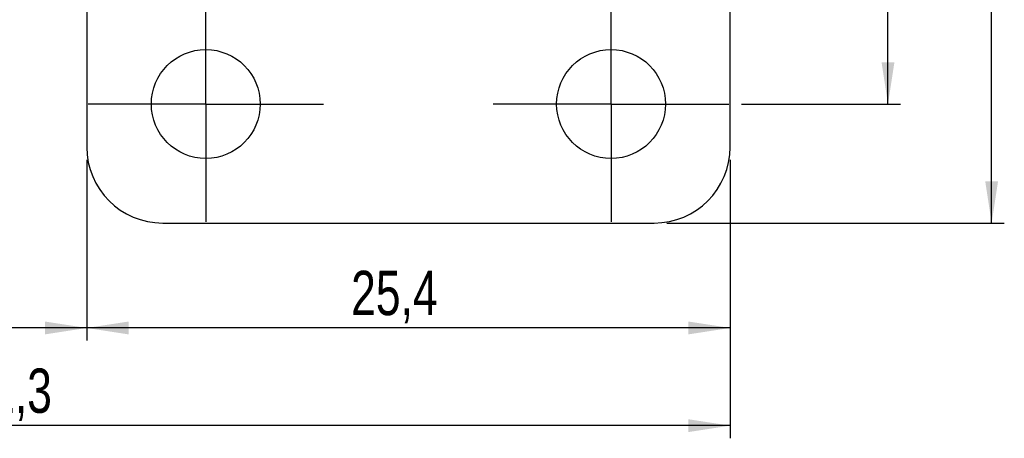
# Model space of a CAD drawing. Extents: x 27 to 187, y 3 to 143.
# Tile 2 of 30: x 73 to 112, y 3 to 20. Entities that reach past the tile are written whole.
import ezdxf

# ---------------------------------------------------------------- set-up
doc = ezdxf.new("R2010")
doc.units = 0
doc.header["$LTSCALE"] = 0.5
doc.layers.get('0').update_dxf_attribs({"linetype": 'CONTINUOUS'})
doc.styles.add('SLDTEXTSTYLE0', font='TXT', dxfattribs={"width": 0.75})
doc.dimstyles.new('SLDDIMSTYLE1', dxfattribs={"dimtxt": 1.75, "dimasz": 1.651, "dimexe": 0, "dimexo": 0.0625, "dimgap": 0.4375, "dimtad": 1, "dimdec": 3, "dimrnd": 1e-09, "dimzin": 12, "dimtxsty": 'SLDTEXTSTYLE0', "dimsah": 1, "dimcen": 0.09, "dimazin": 3, "dimtfac": 1, "dimtdec": 3, "dimtofl": 0, "dimtmove": 0, "dimatfit": 3, "dimtolj": 1, "dimtzin": 12})
doc.dimstyles.new('SLDDIMSTYLE2', dxfattribs={"dimtxt": 1.75, "dimasz": 1.651, "dimexe": 0, "dimexo": 0.0625, "dimgap": 0.4375, "dimtad": 1, "dimdec": 1, "dimrnd": 1e-09, "dimzin": 12, "dimtxsty": 'SLDTEXTSTYLE0', "dimsah": 1, "dimcen": 0.09, "dimazin": 3, "dimtfac": 1, "dimtofl": 0, "dimtmove": 0, "dimatfit": 3, "dimtolj": 1, "dimtzin": 12})
doc.dimstyles.new('SLDDIMSTYLE3', dxfattribs={"dimtxt": 1.75, "dimasz": 1.651, "dimexe": 0, "dimexo": 0.0625, "dimgap": 0.4375, "dimtad": 1, "dimdec": 1, "dimrnd": 1e-09, "dimzin": 12, "dimtxsty": 'SLDTEXTSTYLE0', "dimsah": 1, "dimcen": 0.09, "dimazin": 3, "dimtfac": 1, "dimtdec": 1, "dimtofl": 0, "dimtmove": 0, "dimatfit": 3, "dimtolj": 1, "dimtzin": 12})

# ---------------------------------------------------------------- blocks, each defined once
blk = doc.blocks.new('_D_2')
at = {"color": 179, "linetype": 'CONTINUOUS'}
for p, q in [((101.338, 40.383), (107.62, 40.383)), ((107.12, 16.483), (107.12, 40.383)), ((101.338, 16.483), (107.62, 16.483))]:
    blk.add_line(p, q, dxfattribs=at)
for points in [[(107.12, 40.383), (106.866, 38.732), (107.374, 38.732)], [(107.12, 16.483), (107.374, 18.134), (106.866, 18.134)]]:
    blk.add_solid(points, dxfattribs=at)
at = {"color": 179, "linetype": 'CONTINUOUS', "insert": (104.864, 25.46, -12.724), "char_height": 1.75, "attachment_point": 1, "rotation": 90, "style": 'SLDTEXTSTYLE0'}
blk.add_mtext('23,9', dxfattribs=at)
blk = doc.blocks.new('_D_3')
at = {"color": 179, "linetype": 'CONTINUOUS'}
for p, q in [((98.388, 45.083), (111.712, 45.083)), ((111.212, 11.783), (111.212, 45.083)), ((98.388, 11.783), (111.712, 11.783))]:
    blk.add_line(p, q, dxfattribs=at)
for points in [[(111.212, 45.083), (110.958, 43.432), (111.466, 43.432)], [(111.212, 11.783), (111.466, 13.434), (110.958, 13.434)]]:
    blk.add_solid(points, dxfattribs=at)
at = {"color": 179, "linetype": 'CONTINUOUS', "insert": (108.956, 25.46, -12.724), "char_height": 1.75, "attachment_point": 1, "rotation": 90, "style": 'SLDTEXTSTYLE0'}
blk.add_mtext('33,3', dxfattribs=at)
blk = doc.blocks.new('_D_5')
at = {"color": 179, "linetype": 'CONTINUOUS'}
for p, q in [((75.488, 14.283), (75.488, 7.141)), ((100.888, 14.283), (100.888, 7.141)), ((100.888, 7.641), (75.488, 7.641))]:
    blk.add_line(p, q, dxfattribs=at)
for points in [[(75.488, 7.641), (77.139, 7.387), (77.139, 7.895)], [(100.888, 7.641), (99.237, 7.895), (99.237, 7.387)]]:
    blk.add_solid(points, dxfattribs=at)
at = {"color": 179, "linetype": 'CONTINUOUS', "insert": (85.925, 9.897, -12.724), "char_height": 1.75, "attachment_point": 1, "style": 'SLDTEXTSTYLE0'}
blk.add_mtext('25,4', dxfattribs=at)
blk = doc.blocks.new('_D_6')
at = {"color": 179, "linetype": 'CONTINUOUS'}
for p, q in [((49.604, 24.922), (49.604, 3.283)), ((100.888, 14.283), (100.888, 3.283)), ((100.888, 3.783), (49.604, 3.783))]:
    blk.add_line(p, q, dxfattribs=at)
for points in [[(49.604, 3.783), (51.255, 3.529), (51.255, 4.037)], [(100.888, 3.783), (99.237, 4.037), (99.237, 3.529)]]:
    blk.add_solid(points, dxfattribs=at)
at = {"color": 179, "linetype": 'CONTINUOUS', "insert": (70.697, 6.039, -12.724), "char_height": 1.75, "attachment_point": 1, "style": 'SLDTEXTSTYLE0'}
blk.add_mtext('51,3', dxfattribs=at)
blk = doc.blocks.new('_D_7')
at = {"color": 179, "linetype": 'CONTINUOUS'}
for p, q in [((49.604, 24.922), (49.604, 7.141)), ((75.488, 14.283), (75.488, 7.141)), ((75.488, 7.641), (49.604, 7.641))]:
    blk.add_line(p, q, dxfattribs=at)
for points in [[(49.604, 7.641), (51.255, 7.387), (51.255, 7.895)], [(75.488, 7.641), (73.837, 7.895), (73.837, 7.387)]]:
    blk.add_solid(points, dxfattribs=at)
at = {"color": 179, "linetype": 'CONTINUOUS', "insert": (60.41, 9.897, -12.724), "char_height": 1.75, "attachment_point": 1, "style": 'SLDTEXTSTYLE0'}
blk.add_mtext('25,9', dxfattribs=at)
blk = doc.blocks.new('SW_CENTERMARKSYMBOL_3')
at = {"color": 0, "linetype": 'CONTINUOUS'}
for p, q in [((0, 2.5), (0, 4.65)), ((0, 0), (0, 2.5)), ((-2.5, 0), (-4.65, 0)), ((0, 0), (-2.5, 0)), ((0, 0), (0, -2.5)), ((0, 0), (2.5, 0)), ((2.5, 0), (4.65, 0)), ((0, -2.5), (0, -4.65))]:
    blk.add_line(p, q, dxfattribs=at)
blk = doc.blocks.new('SW_CENTERMARKSYMBOL_6')
at = {"color": 0, "linetype": 'CONTINUOUS'}
for p, q in [((0, 2.5), (0, 4.65)), ((0, 0), (0, 2.5)), ((-2.5, 0), (-4.65, 0)), ((0, 0), (-2.5, 0)), ((0, 0), (0, -2.5)), ((0, 0), (2.5, 0)), ((2.5, 0), (4.65, 0)), ((0, -2.5), (0, -4.65))]:
    blk.add_line(p, q, dxfattribs=at)

msp = doc.modelspace()

# ---------------------------------------------------------------- linework, layer by layer
at = {"color": 7, "linetype": 'CONTINUOUS'}
for p, q in [((100.888058, 14.783443), (100.888058, 23.922426)), ((75.488058, 23.506616), (75.488058, 14.783443)), ((78.488058, 11.783443), (97.888058, 11.783443))]:
    msp.add_line(p, q, dxfattribs=at)
for centre in [(80.188058, 16.483443), (96.188058, 16.483443)]:
    msp.add_circle(centre, 2.15, dxfattribs=at)
for centre, start, end in [((78.488058, 14.783443), 180, 270), ((97.888058, 14.783443), 270, 0)]:
    msp.add_arc(centre, 3, start, end, dxfattribs=at)

# ---------------------------------------------------------------- block references
at = {"color": 179, "linetype": 'CONTINUOUS'}
for name, p in [('SW_CENTERMARKSYMBOL_6', (80.188058, 16.483443)), ('SW_CENTERMARKSYMBOL_3', (96.188058, 16.483443))]:
    msp.add_blockref(name, p, dxfattribs=at)

# ---------------------------------------------------------------- dimensions: what is measured, and where the dimension line sits
for base, p1, p2, angle, dimstyle, picture, middle in [((111.21205, 45.083443), (97.888058, 11.783443), (97.888058, 45.083443), 90, 'SLDDIMSTYLE1', '_D_3', (111.21205, 28.433443)), ((107.119679, 40.383443), (100.838058, 16.483443), (100.838058, 40.383443), 90, 'SLDDIMSTYLE1', '_D_2', (107.119679, 28.433443)), ((49.604132, 3.783443), (100.888058, 14.783443), (49.604132, 25.422025), 0, 'SLDDIMSTYLE3', '_D_6', (73.671266, 3.783443)), ((75.488058, 7.64079), (100.888058, 14.783443), (75.488058, 14.783443), 0, 'SLDDIMSTYLE2', '_D_5', (88.898678, 7.64079))]:
    dim = msp.add_linear_dim(base=base, p1=p1, p2=p2, angle=angle, dimstyle=dimstyle, dxfattribs=at)
    dim.commit()
    dim.dimension.update_dxf_attribs({"geometry": picture, "text_midpoint": middle, "dimtype": 160})
dim = msp.add_linear_dim(base=(49.604132, 7.64079), p1=(75.488058, 14.783443), p2=(49.604132, 25.422025), dimstyle='SLDDIMSTYLE3', dxfattribs=at)
dim.commit()
dim.dimension.update_dxf_attribs({"geometry": '_D_7', "text_midpoint": (63.384128, 7.64079), "dimtype": 160})

doc.saveas('drawing.dxf')
